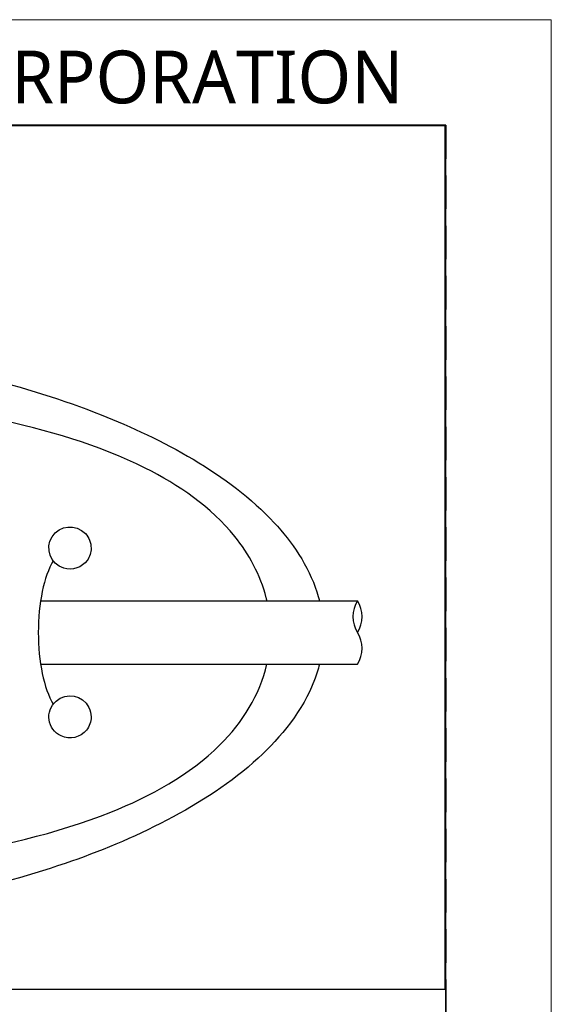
# Model space of a CAD drawing. Header units: millimetres. Extents: x -201 to 202, y 143 to 428.
# Tile 6 of 6: x 176 to 202, y 381 to 428. Entities that reach past the tile are written whole.
import ezdxf

# ---------------------------------------------------------------- set-up
doc = ezdxf.new("R2010")
doc.units = ezdxf.units.MM
doc.header["$LTSCALE"] = 0.25
doc.linetypes.add('HIDDEN', pattern=[9.525, 6.35, -3.175])
for name, color, linetype in [('CABLE 4P', 7, 'Continuous'), ('CABLE TAG (BLUE)', 7, 'Continuous'), ('FORM', 7, 'Continuous')]:
    doc.layers.add(name, color=color, linetype=linetype)
doc.layers.add('EMPTY LINE', color=252, linetype='Continuous', lineweight=0, plot=False)
doc.styles.add('VST_ﾒｲﾘｵ', font='meiryo.ttc', dxfattribs={"height": 2.5})

msp = doc.modelspace()

# ---------------------------------------------------------------- linework, layer by layer
at = {"layer": 'CABLE 4P'}
for p, q in [((177.313, 400.214), (192.322, 400.214)), ((177.313, 397.214), (192.322, 397.214))]:
    msp.add_line(p, q, dxfattribs=at)
for centre, start, end in [((193.522, 399.464), 147.9946, 212.0054), ((191.122, 399.464), 327.9946, 32.0054), ((191.122, 397.964), 327.9946, 32.0054)]:
    msp.add_arc(centre, 1.415, start, end, dxfattribs=at)
at = {"layer": 'CABLE TAG (BLUE)'}
msp.add_ellipse((178.703, 398.716), major_axis=(0, 4), ratio=0.375, start_param=0.558657, end_param=2.583624, dxfattribs=at)
for points, knots in [([(158.204, 412.716), (161.718, 412.717), (165.224, 412.475), (172.572, 411.397), (176.565, 410.459), (183.021, 407.906), (186.229, 406.229), (189.213, 403.018), (190.085, 401.754), (190.484, 400.356), (190.519, 400.214)], [0, 0, 0, 0, 1.588317, 1.588317, 3.377298, 3.377298, 4.781097, 4.781097, 5.327238, 5.388466, 5.388466, 5.388466, 5.388466]), ([(188.035, 400.214), (188.023, 400.264), (187.75, 401.391), (187.183, 402.431), (185.396, 404.653), (183.84, 405.718), (180.064, 407.602), (177.585, 408.319), (171.45, 409.623), (167.349, 410.027), (158.701, 410.447), (153.44, 410.367), (145.445, 409.616), (142.191, 409.143), (137.045, 407.775), (134.901, 407.007), (131.408, 404.933), (129.948, 403.662), (128.741, 401.42), (128.516, 400.826), (128.375, 400.214)], [0.010352, 0.010352, 0.010352, 0.010352, 0.011411, 0.0342329, 0.0342329, 0.0720131, 0.0720131, 0.124913, 0.124913, 0.2056756, 0.2056756, 0.3094605, 0.3094605, 0.3765415, 0.3765415, 0.4235639, 0.4235639, 0.4645895, 0.4645895, 0.4783476, 0.4783476, 0.4783476, 0.4783476]), ([(179.704, 402.715), (179.704, 402.966), (179.607, 403.214), (178.984, 403.879), (178.211, 403.803), (177.509, 402.698), (177.773, 401.955), (178.813, 401.635), (179.506, 401.874), (179.704, 402.505), (179.704, 402.715)], [0, 0, 0, 0, 0.402705, 0.402705, 1.451973, 1.451973, 2.505348, 2.505348, 3.172014, 3.505348, 3.505348, 3.505348, 3.505348]), ([(128.375, 397.214), (128.808, 395.325), (130.02, 393.766), (133.112, 391.301), (135.12, 390.383), (139.967, 388.739), (143.213, 388.146), (150.725, 387.222), (155.469, 387.036), (164.01, 387.166), (168.391, 387.451), (175.188, 388.53), (178.057, 389.171), (182.493, 390.939), (184.389, 391.972), (186.884, 394.458), (187.697, 395.75), (188.034, 397.214)], [0.5003303, 0.5003303, 0.5003303, 0.5003303, 0.5430809, 0.5430809, 0.5889376, 0.5889376, 0.6581862, 0.6581862, 0.7576155, 0.7576155, 0.8481387, 0.8481387, 0.9106062, 0.9106062, 0.9551761, 0.9551761, 0.988895, 0.988895, 0.988895, 0.988895]), ([(190.52, 397.214), (190.457, 396.961), (189.921, 395.237), (188.688, 393.741), (185.127, 390.479), (181.63, 388.856), (174.701, 386.475), (170.614, 385.653), (163.813, 384.869), (161.01, 384.712), (158.204, 384.713)], [5.812315, 5.812315, 5.812315, 5.812315, 5.921441, 6.563706, 6.563706, 8.053361, 8.053361, 9.834506, 9.834506, 11.069535, 11.069535, 11.069535, 11.069535]), ([(179.704, 394.715), (179.704, 394.869), (179.669, 395.022), (179.305, 395.75), (178.536, 395.899), (177.503, 394.99), (177.626, 394.117), (178.694, 393.615), (179.47, 393.805), (179.704, 394.487), (179.704, 394.715)], [0, 0, 0, 0, 0.225688, 0.225688, 1.181204, 1.181204, 2.231792, 2.231792, 2.898459, 3.231792, 3.231792, 3.231792, 3.231792])]:
    msp.add_open_spline(points, degree=3, knots=knots, dxfattribs=at)
at = {"layer": 'EMPTY LINE'}
for p, q in [((201.5, 427.75), (-201.5, 427.75)), ((201.5, 142.75), (201.5, 427.75))]:
    msp.add_line(p, q, dxfattribs=at)
at = {"layer": 'FORM', "linetype": 'HIDDEN'}
msp.add_lwpolyline([(-196.5, 422.75), (196.5, 422.75), (196.5, 147.75), (-196.5, 147.75)], close=True, dxfattribs=at)
at = {"layer": 'FORM'}
for points in [[(-196.5, 422.75), (-196.5, 147.75), (-78.5, 147.75), (-78.5, 159.75), (16.5, 159.75), (16.5, 177.25), (196.5, 177.25), (196.5, 422.75), (-196.5, 422.75)], [(196.478, 422.716), (119.391, 422.716), (119.391, 381.809), (196.478, 381.809)]]:
    msp.add_lwpolyline(points, close=True, dxfattribs=at)

# ---------------------------------------------------------------- texts
at = {"layer": 'FORM', "insert": (194.5, 423.75), "char_height": 2.5, "attachment_point": 9, "style": 'VST_ﾒｲﾘｵ'}
msp.add_mtext('{\\fMeiryo|b0|i0|c128|p50;VS TECHNOLOGY CORPORATION}', dxfattribs=at)

doc.saveas('drawing.dxf')
